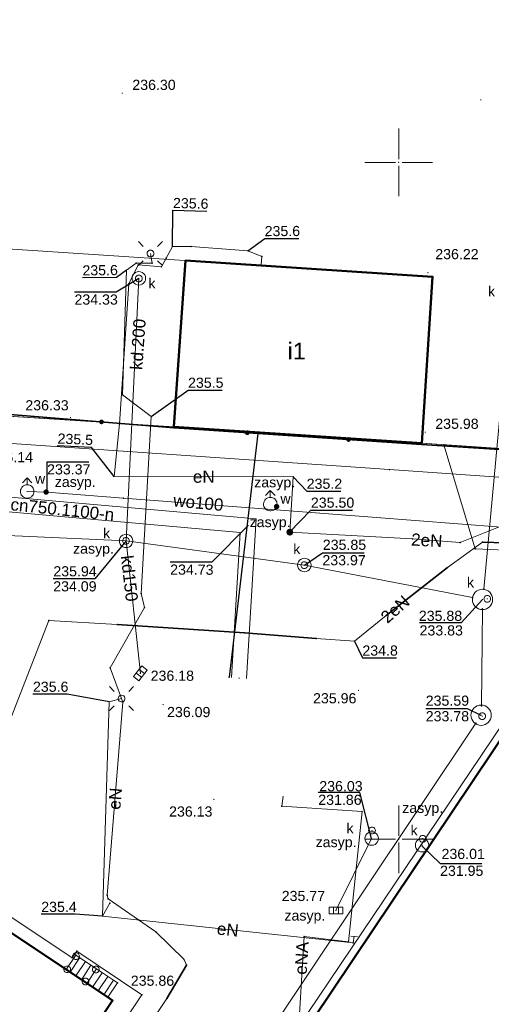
# Model space of a CAD drawing. Header units: metres. Extents: x 6603648 to 6604252, y 5739748 to 5740166.
# Tile 54 of 98: x 6603722 to 6603757, y 5740088 to 5740161. Entities that reach past the tile are written whole.
import ezdxf
from ezdxf.enums import TextEntityAlignment as Align

# ---------------------------------------------------------------- set-up
doc = ezdxf.new("R2010")
doc.units = ezdxf.units.M
doc.header["$PDSIZE"] = 0.75
doc.linetypes.add('ARK_LIN', pattern=[50, 50, 0])
doc.layers.get('0').update_dxf_attribs({"color": 252, "linetype": 'CONTINUOUS'})
for name, color, linetype, lineweight in [('GEPIPP', 252, 'CONTINUOUS', 18), ('GEPPGD', 252, 'CONTINUOUS', 18), ('GESBZO', 252, 'CONTINUOUS', 50), ('GESBZO_O', 252, 'CONTINUOUS', 50), ('GESDZI', 252, 'CONTINUOUS', 18), ('GESSCH', 252, 'CONTINUOUS', 18), ('GESUZY', 252, 'CONTINUOUS', 18), ('GSLKOG', 252, 'CONTINUOUS', 35), ('GSLKRW', 252, 'CONTINUOUS', 25), ('GSPPRB', 252, 'CONTINUOUS', 18), ('GSPWPN', 252, 'CONTINUOUS', 13), ('GSPWPS', 252, 'CONTINUOUS', 13), ('GSPWPS_O', 252, 'CONTINUOUS', 13), ('GSSKOA', 252, 'CONTINUOUS', 18), ('GSSKOD', 252, 'CONTINUOUS', 18), ('GULCNP', 252, 'CONTINUOUS', 18), ('GULCNP_O', 252, 'CONTINUOUS', 18), ('GULENN', 252, 'CONTINUOUS', 18), ('GULENN_O', 252, 'CONTINUOUS', 18), ('GULEOR', 252, 'CONTINUOUS', 35), ('GULKDP', 252, 'CONTINUOUS', 18), ('GULKDP_O', 252, 'CONTINUOUS', 18), ('GULWOP', 252, 'CONTINUOUS', 18), ('GULWOP_O', 252, 'CONTINUOUS', 18), ('GUPEZC', 252, 'CONTINUOUS', 18), ('GUPISL', 252, 'CONTINUOUS', 18), ('GUPKKS', 252, 'CONTINUOUS', 18), ('GUPKSD', 252, 'CONTINUOUS', 18), ('GUPKWZ', 252, 'CONTINUOUS', 18), ('GUPKWZ_O', 252, 'CONTINUOUS', 18), ('GUPWDT', 252, 'CONTINUOUS', 18), ('GUSETS', 252, 'CONTINUOUS', 25), ('GUSIKP', 252, 'CONTINUOUS', 18), ('PKT_ARK', 252, 'ARK_LIN', 18)]:
    doc.layers.add(name, color=color, linetype=linetype, lineweight=lineweight)
for name, color, linetype in [('GUPCSH', 252, 'CONTINUOUS'), ('GUPCSH_O', 252, 'CONTINUOUS'), ('GUPESH', 252, 'CONTINUOUS'), ('GUPESH_O', 252, 'CONTINUOUS'), ('GUPEUI', 252, 'CONTINUOUS'), ('GUPKSH', 252, 'CONTINUOUS'), ('GUPKSH_O', 252, 'CONTINUOUS'), ('GUPWSH', 252, 'CONTINUOUS'), ('GUPWSH_O', 252, 'CONTINUOUS'), ('GUPWZA', 252, 'CONTINUOUS'), ('GUPWZA_O', 252, 'CONTINUOUS')]:
    doc.layers.add(name, color=color, linetype=linetype)
doc.styles.add('Arial', font='arial.ttf')

# ---------------------------------------------------------------- blocks, each defined once
blk = doc.blocks.new('GSPWPS1')
blk.add_hatch(color=256).paths.add_polyline_path([(0, 0.045), (-0.011647, 0.043467), (-0.0225, 0.038971), (-0.03182, 0.03182), (-0.038971, 0.0225), (-0.043467, 0.011647), (-0.045, 0), (-0.043467, -0.011647), (-0.038971, -0.0225), (-0.03182, -0.03182), (-0.0225, -0.038971), (-0.011647, -0.043467), (0, -0.045), (0.011647, -0.043467), (0.0225, -0.038971), (0.03182, -0.03182), (0.038971, -0.0225), (0.043467, -0.011647), (0.045, 0), (0.043467, 0.011647), (0.038971, 0.0225), (0.03182, 0.03182), (0.0225, 0.038971), (0.011647, 0.043467)])
blk = doc.blocks.new('GUPCSH1')
blk.add_hatch(color=256).paths.add_polyline_path([(0, 0.045), (-0.011647, 0.043467), (-0.0225, 0.038971), (-0.03182, 0.03182), (-0.038971, 0.0225), (-0.043467, 0.011647), (-0.045, 0), (-0.043467, -0.011647), (-0.038971, -0.0225), (-0.03182, -0.03182), (-0.0225, -0.038971), (-0.011647, -0.043467), (0, -0.045), (0.011647, -0.043467), (0.0225, -0.038971), (0.03182, -0.03182), (0.038971, -0.0225), (0.043467, -0.011647), (0.045, 0), (0.043467, 0.011647), (0.038971, 0.0225), (0.03182, 0.03182), (0.0225, 0.038971), (0.011647, 0.043467)])
blk = doc.blocks.new('GUPISL1_4')
blk.add_lwpolyline([(0.25, 0), (0.241481, -0.064705), (0.216506, -0.125), (0.176777, -0.176777), (0.125, -0.216506), (0.064705, -0.241481), (0, -0.25), (-0.064705, -0.241481), (-0.125, -0.216506), (-0.176777, -0.176777), (-0.216506, -0.125), (-0.241481, -0.064705), (-0.25, 0), (-0.241481, 0.064705), (-0.216506, 0.125), (-0.176777, 0.176777), (-0.125, 0.216506), (-0.064705, 0.241481), (0, 0.25), (0.064705, 0.241481), (0.125, 0.216506), (0.176777, 0.176777), (0.216506, 0.125), (0.241481, 0.064705)], close=True)
blk = doc.blocks.new('GUPISL1_10')
for points in [[(-0.883883, 0.883883), (-0.53033, 0.53033)], [(0.883883, 0.883883), (0.53033, 0.53033)], [(-0.883883, -0.883883), (-0.53033, -0.53033)], [(0.883883, -0.883883), (0.53033, -0.53033)]]:
    blk.add_lwpolyline(points)
blk.add_lwpolyline([(0.25, 0), (0.234922, -0.085505), (0.19151, -0.160697), (0.125, -0.216507), (0.064705, -0.241482), (0, -0.25), (-0.064705, -0.241482), (-0.125, -0.216507), (-0.183262, -0.170042), (-0.225242, -0.10847), (-0.247207, -0.03726), (-0.247207, 0.03726), (-0.225242, 0.10847), (-0.183262, 0.170042), (-0.125, 0.216507), (-0.05563, 0.243732), (0.018682, 0.2493), (0.091335, 0.232718), (0.155872, 0.195458), (0.20656, 0.14083), (0.238893, 0.07369)], close=True)
blk = doc.blocks.new('GSPPRB0')
blk.add_lwpolyline([(-0.007955, 0.0225), (0.007955, 0.0225), (0.0225, 0.007955), (0.0225, -0.007955), (0.007955, -0.0225), (-0.007955, -0.0225), (-0.0225, -0.007955), (-0.0225, 0.007955)], close=True)
blk = doc.blocks.new('GUPESH1')
blk.add_hatch(color=256).paths.add_polyline_path([(0, 0.045), (-0.011647, 0.043467), (-0.0225, 0.038971), (-0.03182, 0.03182), (-0.038971, 0.0225), (-0.043467, 0.011647), (-0.045, 0), (-0.043467, -0.011647), (-0.038971, -0.0225), (-0.03182, -0.03182), (-0.0225, -0.038971), (-0.011647, -0.043467), (0, -0.045), (0.011647, -0.043467), (0.0225, -0.038971), (0.03182, -0.03182), (0.038971, -0.0225), (0.043467, -0.011647), (0.045, 0), (0.043467, 0.011647), (0.038971, 0.0225), (0.03182, 0.03182), (0.0225, 0.038971), (0.011647, 0.043467)])
blk = doc.blocks.new('GUPEUI1')
blk.add_hatch(color=256).paths.add_polyline_path([(0, 0.25), (-0.064705, 0.241481), (-0.125, 0.216506), (-0.176777, 0.176777), (-0.216506, 0.125), (-0.241481, 0.064705), (-0.25, 0), (-0.241481, -0.064705), (-0.216506, -0.125), (-0.176777, -0.176777), (-0.125, -0.216506), (-0.064705, -0.241481), (0, -0.25), (0.064705, -0.241481), (0.125, -0.216506), (0.176777, -0.176777), (0.216506, -0.125), (0.241481, -0.064705), (0.25, 0), (0.241481, 0.064705), (0.216506, 0.125), (0.176777, 0.176777), (0.125, 0.216506), (0.064705, 0.241481)])
blk = doc.blocks.new('GUPKKS1')
blk.add_lwpolyline([(0.5, -0.25), (-0.5, -0.25), (-0.5, 0.25), (0.5, 0.25)], close=True)
for points in [[(-0.175, -0.25), (-0.175, 0.25)], [(0.175, -0.25), (0.175, 0.25)]]:
    blk.add_lwpolyline(points)
blk = doc.blocks.new('GUPKWZ1_1')
blk.add_lwpolyline([(0.25, 0), (0.241481, -0.064705), (0.216506, -0.125), (0.176777, -0.176777), (0.125, -0.216506), (0.064705, -0.241481), (0, -0.25), (-0.064705, -0.241481), (-0.125, -0.216506), (-0.176777, -0.176777), (-0.216506, -0.125), (-0.241481, -0.064705), (-0.25, 0), (-0.241481, 0.064705), (-0.216506, 0.125), (-0.176777, 0.176777), (-0.125, 0.216506), (-0.064705, 0.241481), (0, 0.25), (0.064705, 0.241481), (0.125, 0.216506), (0.176777, 0.176777), (0.216506, 0.125), (0.241481, 0.064705)], close=True)
blk = doc.blocks.new('GUPKSD1_1')
blk.add_lwpolyline([(0.5, 0), (0.482963, -0.12941), (0.433013, -0.25), (0.353553, -0.353553), (0.25, -0.433013), (0.12941, -0.482963), (0, -0.5), (-0.12941, -0.482963), (-0.25, -0.433013), (-0.353553, -0.353553), (-0.433013, -0.25), (-0.482963, -0.12941), (-0.5, 0), (-0.482963, 0.12941), (-0.433013, 0.25), (-0.353553, 0.353553), (-0.25, 0.433013), (-0.12941, 0.482963), (0, 0.5), (0.12941, 0.482963), (0.25, 0.433013), (0.353553, 0.353553), (0.433013, 0.25), (0.482963, 0.12941)], close=True)
blk = doc.blocks.new('GUPWZA1')
blk.add_hatch(color=256).paths.add_polyline_path([(0, 0.2), (-0.051764, 0.193185), (-0.1, 0.173205), (-0.141421, 0.141421), (-0.173205, 0.1), (-0.193185, 0.051764), (-0.2, 0), (-0.193185, -0.051764), (-0.173205, -0.1), (-0.141421, -0.141421), (-0.1, -0.173205), (-0.051764, -0.193185), (0, -0.2), (0.051764, -0.193185), (0.1, -0.173205), (0.141421, -0.141421), (0.173205, -0.1), (0.193185, -0.051764), (0.2, 0), (0.193185, 0.051764), (0.173205, 0.1), (0.141421, 0.141421), (0.1, 0.173205), (0.051764, 0.193185)])
blk = doc.blocks.new('GUPWDT1')
blk.add_lwpolyline([(0.5, 0), (0.492404, -0.086824), (0.469846, -0.17101), (0.433013, -0.25), (0.383022, -0.321394), (0.321394, -0.383022), (0.25, -0.433013), (0.17101, -0.469846), (0.086824, -0.492404), (0, -0.5), (-0.086824, -0.492404), (-0.17101, -0.469846), (-0.25, -0.433013), (-0.32743, -0.377875), (-0.393027, -0.309079), (-0.444418, -0.229113), (-0.479746, -0.140866), (-0.497736, -0.047528), (-0.497736, 0.047528), (-0.479746, 0.140866), (-0.444418, 0.229113), (-0.393027, 0.309079), (-0.32743, 0.377875), (-0.25, 0.433013), (-0.163534, 0.4725), (-0.071157, 0.494911), (0.023791, 0.499434), (0.117879, 0.485906), (0.207708, 0.454816), (0.290028, 0.407288), (0.361867, 0.34504), (0.420627, 0.27032), (0.464184, 0.185831), (0.490964, 0.094626)], close=True)
for points in [[(0.5, 0), (1, 0)], [(0.646447, 0.353553), (1, 0), (0.646447, -0.353553)]]:
    blk.add_lwpolyline(points)
blk = doc.blocks.new('GSPWPN1')
blk.add_hatch(color=256).paths.add_polyline_path([(0, 0.045), (-0.011647, 0.043467), (-0.0225, 0.038971), (-0.03182, 0.03182), (-0.038971, 0.0225), (-0.043467, 0.011647), (-0.045, 0), (-0.043467, -0.011647), (-0.038971, -0.0225), (-0.03182, -0.03182), (-0.0225, -0.038971), (-0.011647, -0.043467), (0, -0.045), (0.011647, -0.043467), (0.0225, -0.038971), (0.03182, -0.03182), (0.038971, -0.0225), (0.043467, -0.011647), (0.045, 0), (0.043467, 0.011647), (0.038971, 0.0225), (0.03182, 0.03182), (0.0225, 0.038971), (0.011647, 0.043467)])
blk = doc.blocks.new('GUPWSH1')
blk.add_hatch(color=256).paths.add_polyline_path([(0, 0.045), (-0.011647, 0.043467), (-0.0225, 0.038971), (-0.03182, 0.03182), (-0.038971, 0.0225), (-0.043467, 0.011647), (-0.045, 0), (-0.043467, -0.011647), (-0.038971, -0.0225), (-0.03182, -0.03182), (-0.0225, -0.038971), (-0.011647, -0.043467), (0, -0.045), (0.011647, -0.043467), (0.0225, -0.038971), (0.03182, -0.03182), (0.038971, -0.0225), (0.043467, -0.011647), (0.045, 0), (0.043467, 0.011647), (0.038971, 0.0225), (0.03182, 0.03182), (0.0225, 0.038971), (0.011647, 0.043467)])
blk = doc.blocks.new('GEPPGD1_2')
blk.add_hatch(color=256).paths.add_polyline_path([(-0.045, 0), (-0.042798, -0.013906), (-0.036406, -0.02645), (-0.02645, -0.036406), (-0.013906, -0.042798), (0, -0.045), (0.013906, -0.042798), (0.02645, -0.036406), (0.036406, -0.02645), (0.042798, -0.013906), (0.045, 0), (0.042798, 0.013906), (0.036406, 0.02645), (0.02645, 0.036406), (0.013906, 0.042798), (0, 0.045), (-0.013906, 0.042798), (-0.02645, 0.036406), (-0.036406, 0.02645), (-0.042798, 0.013906)])
blk = doc.blocks.new('GUPKSH1')
blk.add_hatch(color=256).paths.add_polyline_path([(0, 0.045), (-0.011647, 0.043467), (-0.0225, 0.038971), (-0.03182, 0.03182), (-0.038971, 0.0225), (-0.043467, 0.011647), (-0.045, 0), (-0.043467, -0.011647), (-0.038971, -0.0225), (-0.03182, -0.03182), (-0.0225, -0.038971), (-0.011647, -0.043467), (0, -0.045), (0.011647, -0.043467), (0.0225, -0.038971), (0.03182, -0.03182), (0.038971, -0.0225), (0.043467, -0.011647), (0.045, 0), (0.043467, 0.011647), (0.038971, 0.0225), (0.03182, 0.03182), (0.0225, 0.038971), (0.011647, 0.043467)])
blk = doc.blocks.new('GUPEZC1')
blk.add_lwpolyline([(0, 0.25), (0, -0.25)])
blk = doc.blocks.new('GEPIPP1')
blk.add_lwpolyline([(0.25, 0), (0.241481, -0.064705), (0.216506, -0.125), (0.176777, -0.176777), (0.125, -0.216506), (0.064705, -0.241481), (0, -0.25), (-0.064705, -0.241481), (-0.125, -0.216506), (-0.176777, -0.176777), (-0.216506, -0.125), (-0.241481, -0.064705), (-0.25, 0), (-0.241481, 0.064705), (-0.216506, 0.125), (-0.176777, 0.176777), (-0.125, 0.216506), (-0.064705, 0.241481), (0, 0.25), (0.064705, 0.241481), (0.125, 0.216506), (0.176777, 0.176777), (0.216506, 0.125), (0.241481, 0.064705)], close=True)
blk = doc.blocks.new('GSLKOG2')
blk.add_hatch(color=256).paths.add_polyline_path([(0, 0.175), (-0.045293, 0.169037), (-0.0875, 0.151554), (-0.123744, 0.123744), (-0.151554, 0.0875), (-0.169037, 0.045293), (-0.175, 0), (-0.169037, -0.045293), (-0.151554, -0.0875), (-0.123744, -0.123744), (-0.0875, -0.151554), (-0.045293, -0.169037), (0, -0.175), (0.045293, -0.169037), (0.0875, -0.151554), (0.123744, -0.123744), (0.151554, -0.0875), (0.169037, -0.045293), (0.175, 0), (0.169037, 0.045293), (0.151554, 0.0875), (0.123744, 0.123744), (0.0875, 0.151554), (0.045293, 0.169037)])
blk = doc.blocks.new('ASS_SYM', base_point=(826.5, 303.25))
at = {"layer": 'PKT_ARK'}
for p, q in [((826.5, 303.5), (826.5, 305.75)), ((826.25, 303.25), (824, 303.25)), ((826.5, 303), (826.5, 300.75)), ((826.75, 303.25), (829, 303.25))]:
    blk.add_line(p, q, dxfattribs=at)
blk.add_point((826.5, 303.25), dxfattribs=at)
blk.add_point((826.5, 303.25), dxfattribs=at)

msp = doc.modelspace()

# ---------------------------------------------------------------- linework, layer by layer
at = {"layer": 'GESBZO'}
for points in [[(6603751.71, 5740129.25), (6603733.38, 5740130.47), (6603734.24, 5740142.76), (6603752.5, 5740141.56)], [(6603761.366, 5740113.074), (6603795.022, 5740090.472), (6603791.683, 5740085.493), (6603799.835, 5740079.991), (6603757.379, 5740016.708), (6603715.538, 5740044.785)], [(6603705.07, 5740069.59), (6603707.31, 5740068.07), (6603712.5, 5740064.58), (6603712.94, 5740064.28), (6603728.85, 5740088.08), (6603728.5, 5740088.32), (6603725.42, 5740090.37), (6603720.97, 5740093.36)]]:
    msp.add_lwpolyline(points, close=True, dxfattribs=at)
at = {"layer": 'GESDZI'}
for p, q in [((6603718.41, 5740131.44), (6603733.38, 5740130.47)), ((6603733.38, 5740130.47), (6603751.71, 5740129.25)), ((6603751.71, 5740129.25), (6603802.42, 5740125.83))]:
    msp.add_line(p, q, dxfattribs=at)
msp.add_lwpolyline([(6603967.36, 5740144.898), (6603974.25, 5740114.35), (6603945.5, 5740116.26), (6603907.39, 5740118.81), (6603870.28, 5740121.29), (6603812.44, 5740125.15), (6603802.42, 5740125.83), (6603751.71, 5740129.25), (6603733.38, 5740130.47), (6603718.41, 5740131.44), (6603715.21, 5740131.65), (6603705.45, 5740125.02), (6603703.24, 5740124.01), (6603702.62, 5740123.39), (6603701.36, 5740122.17), (6603704.324, 5740160.549)], dxfattribs=at)
at = {"layer": 'GESSCH'}
msp.add_lwpolyline([(6603728.5, 5740088.32), (6603729.21, 5740089.38), (6603727.51, 5740090.52), (6603726.14, 5740091.44), (6603725.42, 5740090.37)], close=True, dxfattribs=at)
for points in [[(6603726.425, 5740091.249), (6603725.711, 5740090.176)], [(6603726.84, 5740090.97), (6603726.128, 5740089.899)], [(6603727.255, 5740090.691), (6603726.544, 5740089.622)], [(6603727.67, 5740090.412), (6603726.96, 5740089.345)], [(6603728.086, 5740090.134), (6603727.376, 5740089.068)], [(6603728.501, 5740089.855), (6603727.792, 5740088.791)], [(6603728.916, 5740089.577), (6603728.209, 5740088.514)]]:
    msp.add_lwpolyline(points, dxfattribs=at)
at = {"layer": 'GESUZY'}
for points in [[(6603967.36, 5740144.898), (6603974.25, 5740114.35), (6603945.5, 5740116.26), (6603907.39, 5740118.81), (6603870.28, 5740121.29), (6603812.44, 5740125.15), (6603802.42, 5740125.83), (6603751.71, 5740129.25), (6603752.5, 5740141.56), (6603703.109, 5740144.81), (6603704.324, 5740160.549)], [(6603701.42, 5739966.51), (6603692.92, 5740008.31), (6603701.36, 5740122.17), (6603702.62, 5740123.39), (6603703.24, 5740124.01), (6603705.45, 5740125.02), (6603715.21, 5740131.65), (6603718.41, 5740131.44), (6603733.38, 5740130.47), (6603751.71, 5740129.25), (6603802.42, 5740125.83), (6603812.44, 5740125.15), (6603870.28, 5740121.29), (6603907.39, 5740118.81), (6603945.5, 5740116.26), (6603974.25, 5740114.35), (6604018.05, 5740111.43), (6604045.72, 5740109.58), (6604090.22, 5740106.61)]]:
    msp.add_lwpolyline(points, dxfattribs=at)
msp.add_lwpolyline([(6603701.36, 5740122.17), (6603703.109, 5740144.81), (6603752.5, 5740141.56), (6603751.71, 5740129.25), (6603733.38, 5740130.47), (6603718.41, 5740131.44), (6603715.21, 5740131.65), (6603705.45, 5740125.02), (6603703.24, 5740124.01), (6603702.62, 5740123.39)], close=True, dxfattribs=at)
at = {"layer": 'GSLKOG'}
msp.add_lwpolyline([(6603701.35, 5740122.08), (6603705.37, 5740125.01), (6603715.183, 5740131.882), (6603733.403, 5740130.394), (6603751.692, 5740129.17), (6603779.344, 5740127.384), (6603806.326, 5740125.575)], dxfattribs=at)
at = {"layer": 'GSLKRW'}
msp.add_lwpolyline([(6603739.583, 5740129.978), (6603737.463, 5740111.982)], dxfattribs=at)
at = {"layer": 'GSSKOA'}
msp.add_lwpolyline([(6603753.335, 5740129.14), (6603755.64, 5740121.45), (6603766.73, 5740120.95), (6603767.16, 5740121.58), (6603768.23, 5740120.88), (6603769.52, 5740120.82), (6603777.945, 5740127.481)], close=True, dxfattribs=at)
at = {"layer": 'GSSKOD'}
for points in [[(6603715.538, 5740044.785), (6603761.366, 5740113.074), (6603760.932, 5740113.366), (6603723.23, 5740057.39), (6603714.64, 5740044.58), (6603715.18, 5740044.25)], [(6603704.84, 5740070.9), (6603720.66, 5740094.71), (6603725.86, 5740091.24), (6603726.2, 5740091.73), (6603731.02, 5740088.51), (6603714.22, 5740063.42), (6603723.23, 5740057.39), (6603714.64, 5740044.58), (6603715.18, 5740044.25), (6603709.86, 5740036.43), (6603702.4, 5740041.46)], [(6603707.31, 5740068.07), (6603706.34, 5740066.62), (6603711.52, 5740063.14), (6603712.5, 5740064.58), (6603712.94, 5740064.28), (6603728.85, 5740088.08), (6603728.5, 5740088.32), (6603729.21, 5740089.38), (6603727.51, 5740090.52), (6603726.14, 5740091.44), (6603725.42, 5740090.37), (6603720.97, 5740093.36), (6603705.07, 5740069.59)]]:
    msp.add_lwpolyline(points, close=True, dxfattribs=at)
at = {"layer": 'GULCNP'}
for points in [[(6603710.517, 5740093.625), (6603711.524, 5740093.486), (6603716.344, 5740129.589), (6603749.32, 5740127.305), (6603767.214, 5740126.064), (6603777.687, 5740125.398), (6603792.698, 5740124.572), (6603803.308, 5740124.244), (6603813.871, 5740123.95), (6603823.96, 5740123.353)], [(6603716.818, 5740125.668), (6603739.45, 5740123.673), (6603738.749, 5740111.872)], [(6603716.722, 5740124.572), (6603738.288, 5740122.671), (6603737.651, 5740111.937)]]:
    msp.add_lwpolyline(points, dxfattribs=at)
at = {"layer": 'GULENN'}
for points in [[(6603741.95, 5740122.684), (6603742.208, 5740126.78), (6603728.974, 5740126.794), (6603729.367, 5740130.683), (6603730.049, 5740141.029), (6603730.751, 5740142.433), (6603732.454, 5740142.297), (6603732.802, 5740142.924), (6603733.284, 5740143.804), (6603734.655, 5740143.792), (6603738.852, 5740143.466), (6603739.871, 5740143.046), (6603739.833, 5740142.445)], [(6603731.65, 5740143.269), (6603731.78, 5740142.565), (6603730.603, 5740142.562), (6603729.869, 5740142.052), (6603729.578, 5740132.83), (6603731.696, 5740131.226), (6603730.97, 5740118.147), (6603731.21, 5740117.109), (6603728.665, 5740112.666), (6603729.51, 5740110.39), (6603728.605, 5740110.14), (6603728.099, 5740094.321), (6603728.646, 5740095.282), (6603728.099, 5740094.321), (6603746.638, 5740092.333), (6603746.701, 5740092.824)], [(6603741.95, 5740122.684), (6603751.012, 5740122.185), (6603754.548, 5740121.916), (6603757.495, 5740123.095), (6603761.882, 5740122.773)], [(6603717.86, 5740100.08), (6603724.13, 5740116.15), (6603729.2, 5740115.86), (6603738.6, 5740115.26), (6603743.89, 5740114.82), (6603746.73, 5740114.62), (6603749.06, 5740116.54), (6603753.61, 5740120.08), (6603756.18, 5740121.94), (6603770.57, 5740121.53), (6603785.78, 5740111.4), (6603803.77, 5740099.37), (6603816.62, 5740090.76)], [(6603724.47, 5740081.52), (6603726.47, 5740080.18), (6603726.99, 5740080.09), (6603727.48, 5740080.32), (6603728.28, 5740081.25), (6603729.85, 5740083.71), (6603732.86, 5740088.23), (6603734.31, 5740090.7), (6603734.13, 5740091.12), (6603732.04, 5740093.15), (6603728.53, 5740095.6), (6603728.45, 5740095.87), (6603729.62, 5740110.12), (6603729.51, 5740110.39)], [(6603742.539, 5740085.02), (6603743.009, 5740092.809), (6603746.277, 5740092.425), (6603747.284, 5740102.057), (6603741.364, 5740102.434), (6603741.455, 5740103.182)]]:
    msp.add_lwpolyline(points, dxfattribs=at)
at = {"layer": 'GULEOR'}
for points in [[(6603816.62, 5740090.76), (6603803.77, 5740099.37), (6603785.78, 5740111.4), (6603770.57, 5740121.53), (6603756.18, 5740121.94)], [(6603753.61, 5740120.08), (6603749.06, 5740116.54)], [(6603743.89, 5740114.82), (6603738.6, 5740115.26), (6603729.2, 5740115.86)], [(6603734.31, 5740090.7), (6603732.86, 5740088.23)]]:
    msp.add_lwpolyline(points, dxfattribs=at)
at = {"layer": 'GULKDP'}
for points in [[(6603730.791, 5740141.444), (6603729.85, 5740122.041), (6603743.029, 5740120.255), (6603755.447, 5740117.866)], [(6603756.278, 5740118.478), (6603758.399, 5740141.347)], [(6603702.97, 5740123.247), (6603729.85, 5740122.041)], [(6603730.905, 5740112.255), (6603729.85, 5740122.041)], [(6603756.106, 5740109.853), (6603756.178, 5740117.027)], [(6603734.829, 5740077.342), (6603755.701, 5740108.58)], [(6603747.995, 5740100.05), (6603745.361, 5740094.727)]]:
    msp.add_lwpolyline(points, dxfattribs=at)
at = {"layer": 'GULWOP'}
msp.add_lwpolyline([(6603760.741, 5740122.81), (6603748.039, 5740123.786), (6603729.647, 5740125.197), (6603724.001, 5740125.645), (6603723.94, 5740125.65), (6603722.54, 5740125.69)], dxfattribs=at)
at = {"layer": 'GUPCSH_O', "flags": 128}
msp.add_lwpolyline([(6603738.869, 5740123.172), (6603736.188, 5740120.458), (6603733.108, 5740120.47)], dxfattribs=at)
at = {"layer": 'GUPESH_O', "flags": 128}
for points in [[(6603733.284, 5740143.804), (6603733.304, 5740146.466), (6603735.823, 5740146.404)], [(6603738.852, 5740143.466), (6603740.091, 5740144.381), (6603742.611, 5740144.39)], [(6603729.869, 5740142.052), (6603729.147, 5740141.505), (6603726.627, 5740141.477)], [(6603731.696, 5740131.226), (6603734.428, 5740133.178), (6603736.948, 5740133.178)], [(6603728.974, 5740126.794), (6603727.281, 5740128.951), (6603724.763, 5740129.065)], [(6603742.208, 5740126.78), (6603743.197, 5740125.716), (6603745.717, 5740125.716)], [(6603741.936, 5740122.696), (6603743.506, 5740124.318), (6603746.586, 5740124.318)], [(6603746.718, 5740114.635), (6603747.312, 5740113.392), (6603749.832, 5740113.392)], [(6603728.605, 5740110.14), (6603725.486, 5740110.717), (6603722.966, 5740110.717)], [(6603728.099, 5740094.321), (6603726.098, 5740094.453), (6603723.578, 5740094.453)]]:
    msp.add_lwpolyline(points, dxfattribs=at)
at = {"layer": 'GUPKSH_O', "flags": 128}
for points in [[(6603730.791, 5740141.434), (6603729.116, 5740140.421), (6603726.036, 5740140.421)], [(6603729.85, 5740122.041), (6603727.544, 5740119.231), (6603724.464, 5740119.231)], [(6603743.029, 5740120.255), (6603744.358, 5740121.161), (6603747.438, 5740121.161)], [(6603756.188, 5740117.718), (6603754.617, 5740115.975), (6603751.537, 5740115.975)], [(6603756.082, 5740109.15), (6603755.073, 5740109.635), (6603751.993, 5740109.635)], [(6603747.995, 5740100.05), (6603747.131, 5740103.461), (6603744.051, 5740103.461)], [(6603753.051, 5740098.213), (6603751.703, 5740099.52)], [(6603753.051, 5740098.213), (6603756.131, 5740098.213)]]:
    msp.add_lwpolyline(points, dxfattribs=at)
at = {"layer": 'GUPWSH_O', "flags": 128}
msp.add_lwpolyline([(6603724.005, 5740125.694), (6603724.012, 5740127.873), (6603727.092, 5740127.873)], dxfattribs=at)
at = {"layer": 'GUSETS'}
msp.add_lwpolyline([(6603705.07, 5740069.59), (6603707.31, 5740068.07), (6603712.5, 5740064.58), (6603712.94, 5740064.28), (6603728.85, 5740088.08), (6603728.5, 5740088.32), (6603725.42, 5740090.37), (6603720.97, 5740093.36)], close=True, dxfattribs=at)
at = {"layer": 'GUSIKP'}
for points in [[(6603756.189, 5740116.968, -1), (6603756.189, 5740118.468, -1)], [(6603756.085, 5740108.412, -1), (6603756.085, 5740109.912, -1)]]:
    msp.add_lwpolyline(points, format="xyb", close=True, dxfattribs=at)

# ---------------------------------------------------------------- block references
at = {"layer": 'GEPIPP', "rotation": 90}
for p in [(6603726.15, 5740091.36), (6603725.5, 5740090.39), (6603727.62, 5740090.38), (6603726.85, 5740089.48)]:
    msp.add_blockref('GEPIPP1', p, dxfattribs=at)
at = {"layer": 'GEPPGD', "rotation": 90}
for p in [(6603733.38, 5740130.47), (6603751.71, 5740129.25)]:
    msp.add_blockref('GEPPGD1_2', p, dxfattribs=at)
at = {"layer": 'GSLKOG'}
for p, rotation in [((6603728.031, 5740130.833), 355.3292024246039), ((6603728.031, 5740130.833), 355.3292024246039), ((6603738.806, 5740130.032), 356.1726112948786), ((6603738.806, 5740130.032), 356.1726112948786), ((6603746.289, 5740129.532), 356.1726112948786), ((6603746.289, 5740129.532), 356.1726112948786)]:
    msp.add_blockref('GSLKOG2', p, dxfattribs=dict(at, rotation=rotation))
at = {"layer": 'GSPPRB', "rotation": 90}
for p in [(6603734.655, 5740143.792), (6603732.802, 5740142.924), (6603739.871, 5740143.046), (6603730.603, 5740142.562), (6603730.751, 5740142.433), (6603731.78, 5740142.565), (6603732.454, 5740142.297), (6603734.24, 5740142.76), (6603752.5, 5740141.56), (6603730.049, 5740141.029), (6603729.578, 5740132.83), (6603729.367, 5740130.683), (6603733.403, 5740130.394), (6603739.583, 5740129.978), (6603751.692, 5740129.17), (6603753.335, 5740129.14), (6603749.32, 5740127.305), (6603729.647, 5740125.197), (6603751.012, 5740122.185), (6603754.548, 5740121.916), (6603756.18, 5740121.94), (6603755.64, 5740121.45), (6603753.61, 5740120.08), (6603730.97, 5740118.147), (6603756.278, 5740118.478), (6603755.447, 5740117.866), (6603731.21, 5740117.109), (6603756.178, 5740117.027), (6603724.13, 5740116.15), (6603749.06, 5740116.54), (6603729.2, 5740115.86), (6603738.6, 5740115.26), (6603743.89, 5740114.82), (6603746.73, 5740114.62), (6603728.665, 5740112.666), (6603737.463, 5740111.982), (6603729.62, 5740110.12), (6603756.106, 5740109.853), (6603755.701, 5740108.58), (6603741.364, 5740102.434), (6603747.284, 5740102.057), (6603728.45, 5740095.87), (6603728.53, 5740095.6), (6603728.646, 5740095.282), (6603732.04, 5740093.15), (6603743.009, 5740092.809), (6603746.277, 5740092.425), (6603746.638, 5740092.333), (6603725.86, 5740091.24), (6603726.14, 5740091.44), (6603726.2, 5740091.73), (6603727.51, 5740090.52), (6603734.13, 5740091.12), (6603734.31, 5740090.7), (6603725.42, 5740090.37), (6603729.21, 5740089.38), (6603728.5, 5740088.32), (6603731.02, 5740088.51), (6603728.85, 5740088.08), (6603732.86, 5740088.23)]:
    msp.add_blockref('GSPPRB0', p, dxfattribs=at)
at = {"layer": 'GSPWPN', "rotation": 90}
msp.add_blockref('GSPWPN1', (6603756.06, 5740154.63), dxfattribs=at)
at = {"layer": 'GSPWPS', "rotation": 90}
for p in [(6603729.56, 5740155.11), (6603752.155, 5740141.859), (6603725.74, 5740131.16), (6603751.949, 5740130.069), (6603747.024, 5740110.996), (6603732.583, 5740109.945), (6603736.339, 5740102.939), (6603731.02, 5740088.51)]:
    msp.add_blockref('GSPWPS1', p, dxfattribs=at)
at = {"layer": 'GUPCSH', "rotation": 90}
for p in [(6603738.869, 5740123.172), (6603738.2, 5740111.905)]:
    msp.add_blockref('GUPCSH1', p, dxfattribs=at)
at = {"layer": 'GUPESH', "rotation": 90}
for p in [(6603733.284, 5740143.804), (6603738.852, 5740143.466), (6603730.751, 5740142.433), (6603729.869, 5740142.052), (6603731.696, 5740131.226), (6603728.974, 5740126.794), (6603742.208, 5740126.78), (6603741.95, 5740122.684), (6603756.18, 5740121.94), (6603724.13, 5740116.15), (6603746.73, 5740114.62), (6603728.605, 5740110.14), (6603728.53, 5740095.6), (6603728.099, 5740094.321), (6603732.04, 5740093.15), (6603734.13, 5740091.12), (6603734.31, 5740090.7), (6603732.86, 5740088.23)]:
    msp.add_blockref('GUPESH1', p, dxfattribs=at)
at = {"layer": 'GUPEUI', "rotation": 90}
msp.add_blockref('GUPEUI1', (6603741.95, 5740122.684), dxfattribs=at)
at = {"layer": 'GUPEZC', "rotation": 267.7299952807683}
msp.add_blockref('GUPEZC1', (6603746.701, 5740092.824), dxfattribs=at)
at = {"layer": 'GUPISL', "rotation": 90}
for name, p in [('GUPISL1_10', (6603731.65, 5740143.269)), ('GUPISL1_4', (6603731.65, 5740143.269)), ('GUPISL1_10', (6603729.51, 5740110.39))]:
    msp.add_blockref(name, p, dxfattribs=at)
at = {"layer": 'GUPKKS'}
for p, rotation in [((6603730.905, 5740112.255), 51.95772804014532), ((6603745.361, 5740094.727), 359.9999974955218)]:
    msp.add_blockref('GUPKKS1', p, dxfattribs=dict(at, rotation=rotation))
at = {"layer": 'GUPKSD', "rotation": 90}
for p in [(6603730.791, 5740141.444), (6603729.85, 5740122.041), (6603743.029, 5740120.255), (6603747.995, 5740100.05), (6603751.726, 5740099.555)]:
    msp.add_blockref('GUPKSD1_1', p, dxfattribs=at)
at = {"layer": 'GUPKSH', "rotation": 90}
for p in [(6603730.791, 5740141.444), (6603729.84, 5740122.041), (6603729.85, 5740122.041), (6603743.019, 5740120.245), (6603743.029, 5740120.255), (6603756.189, 5740117.718), (6603756.542, 5740117.755), (6603730.905, 5740112.255), (6603756.106, 5740109.853), (6603756.085, 5740109.162), (6603756.17, 5740109.09), (6603748.023, 5740100.641), (6603747.995, 5740100.05), (6603751.766, 5740100.026), (6603751.726, 5740099.555), (6603745.361, 5740094.727)]:
    msp.add_blockref('GUPKSH1', p, dxfattribs=at)
at = {"layer": 'GUPKWZ', "rotation": 90}
for p in [(6603730.791, 5740141.434), (6603729.84, 5740122.041), (6603743.019, 5740120.245), (6603756.542, 5740117.755), (6603756.17, 5740109.09), (6603748.023, 5740100.641), (6603751.766, 5740100.026)]:
    msp.add_blockref('GUPKWZ1_1', p, dxfattribs=at)
at = {"layer": 'GUPWDT', "rotation": 90}
for p in [(6603722.54, 5740125.69), (6603740.508, 5740124.755)]:
    msp.add_blockref('GUPWDT1', p, dxfattribs=at)
at = {"layer": 'GUPWSH', "rotation": 90}
for p in [(6603722.54, 5740125.69), (6603723.94, 5740125.65), (6603724.001, 5740125.645), (6603729.647, 5740125.197)]:
    msp.add_blockref('GUPWSH1', p, dxfattribs=at)
at = {"layer": 'GUPWZA'}
for p, rotation in [((6603723.94, 5740125.65), 90), ((6603740.972, 5740124.574), 85.26179233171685)]:
    msp.add_blockref('GUPWZA1', p, dxfattribs=dict(at, rotation=rotation))
at = {"layer": 'PKT_ARK'}
for p in [(6603750, 5740150), (6603750, 5740100)]:
    msp.add_blockref('ASS_SYM', p, dxfattribs=at)

# ---------------------------------------------------------------- texts
at = {"layer": 'GESBZO_O', "style": 'Arial'}
msp.add_text('i1', height=1.25, rotation=360, dxfattribs=at).set_placement((6603742.46, 5740135.445), align=Align.CENTER)
at = {"layer": 'GSPWPS_O', "style": 'Arial'}
for s, p in [('236.30', (6603730.31, 5740155.36)), ('236.22', (6603752.698, 5740142.855)), ('236.33', (6603722.402, 5740131.685)), ('235.98', (6603752.699, 5740130.319)), ('235.96', (6603743.667, 5740110.039)), ('236.09', (6603732.875, 5740109.021)), ('236.13', (6603733.027, 5740101.672)), ('235.86', (6603730.199, 5740089.171))]:
    msp.add_text(s, height=0.75, rotation=360, dxfattribs=at).set_placement(p)
at = {"layer": 'GULCNP_O', "style": 'Arial'}
msp.add_text('cn750.1100-n', height=0.9, rotation=354.13198, dxfattribs=at).set_placement((6603725.099, 5740123.916), align=Align.CENTER)
at = {"layer": 'GULENN_O', "style": 'Arial'}
for s, rotation, p in [('eN', 359.9367, (6603735.591, 5740126.337)), ('2eN', 356.85202, (6603752.05, 5740121.64)), ('2eN', 41.34372, (6603750.025, 5740116.656)), ('eN', 85.30624, (6603729.483, 5740102.958)), ('eN', 353.87768, (6603737.321, 5740092.879)), ('eNA', 86.25472, (6603743.266, 5740091.187))]:
    msp.add_text(s, height=0.9, rotation=rotation, dxfattribs=at).set_placement(p, align=Align.CENTER)
at = {"layer": 'GULKDP_O', "style": 'Arial'}
for s, rotation, p in [('kd.200', 86.07407, (6603731.173, 5740136.535)), ('kd150', 276.54471, (6603729.655, 5740119.218))]:
    msp.add_text(s, height=0.9, rotation=rotation, dxfattribs=at).set_placement(p, align=Align.CENTER)
at = {"layer": 'GULWOP_O', "style": 'Arial'}
msp.add_text('wo100', height=0.9, rotation=354.46249, dxfattribs=at).set_placement((6603735.149, 5740124.421), align=Align.CENTER)
at = {"layer": 'GUPCSH_O', "style": 'Arial'}
msp.add_text('234.73', height=0.75, rotation=359.79098, dxfattribs=at).set_placement((6603733.105, 5740119.547))
at = {"layer": 'GUPESH_O', "style": 'Arial'}
for s, rotation, p in [('235.6', 358.58958, (6603733.308, 5740146.638)), ('235.6', 0.20854, (6603740.09, 5740144.554)), ('235.6', 0.64155, (6603726.625, 5740141.649)), ('235.5', 360, (6603734.428, 5740133.35)), ('235.5', 357.42407, (6603724.771, 5740129.237)), ('235.2', 360, (6603743.197, 5740125.888)), ('235.50', 360, (6603743.506, 5740124.491)), ('234.8', 360, (6603747.312, 5740113.564)), ('235.6', 360, (6603722.966, 5740110.889)), ('235.4', 360, (6603723.578, 5740094.625))]:
    msp.add_text(s, height=0.75, rotation=rotation, dxfattribs=at).set_placement(p)
at = {"layer": 'GUPKSH_O', "style": 'Arial'}
for s, p in [('234.33', (6603726.036, 5740139.498)), ('235.85', (6603744.388, 5740121.379)), ('233.97', (6603744.358, 5740120.239)), ('235.94', (6603724.473, 5740119.42)), ('234.09', (6603724.464, 5740118.308)), ('235.88', (6603751.483, 5740116.13)), ('233.83', (6603751.537, 5740115.053)), ('236.18', (6603731.665, 5740111.705)), ('235.59', (6603751.994, 5740109.861)), ('233.78', (6603751.993, 5740108.713)), ('236.03', (6603744.126, 5740103.546)), ('231.86', (6603744.051, 5740102.539)), ('236.01', (6603753.161, 5740098.538)), ('231.95', (6603753.051, 5740097.291)), ('235.77', (6603741.351, 5740095.432))]:
    msp.add_text(s, height=0.75, rotation=360, dxfattribs=at).set_placement(p)
at = {"layer": 'GUPKWZ_O', "style": 'Arial'}
for s, p in [('k', (6603732.023, 5740140.696)), ('k', (6603757.117, 5740140.101)), ('k', (6603728.673, 5740122.228)), ('k', (6603742.729, 5740121.067)), ('zasyp.', (6603728.956, 5740121.096)), ('k', (6603755.563, 5740118.597)), ('zasyp.', (6603753.284, 5740101.942)), ('k', (6603746.665, 5740100.436)), ('k', (6603751.395, 5740100.287)), ('zasyp.', (6603746.882, 5740099.413)), ('zasyp.', (6603744.577, 5740093.988))]:
    msp.add_text(s, height=0.75, rotation=360, dxfattribs=at).set_placement(p, align=Align.RIGHT)
at = {"layer": 'GUPWSH_O', "style": 'Arial'}
for s, p in [('236.14', (6603719.769, 5740127.854)), ('233.37', (6603724.012, 5740126.95))]:
    msp.add_text(s, height=0.75, rotation=360, dxfattribs=at).set_placement(p)
at = {"layer": 'GUPWZA_O', "style": 'Arial'}
for s, p in [('w', (6603723.874, 5740126.268)), ('zasyp.', (6603727.604, 5740126.027)), ('zasyp.', (6603742.345, 5740125.996)), ('w', (6603742.008, 5740124.792)), ('zasyp.', (6603742.006, 5740123.058))]:
    msp.add_text(s, height=0.75, rotation=360, dxfattribs=at).set_placement(p, align=Align.RIGHT)

doc.saveas('drawing.dxf')
